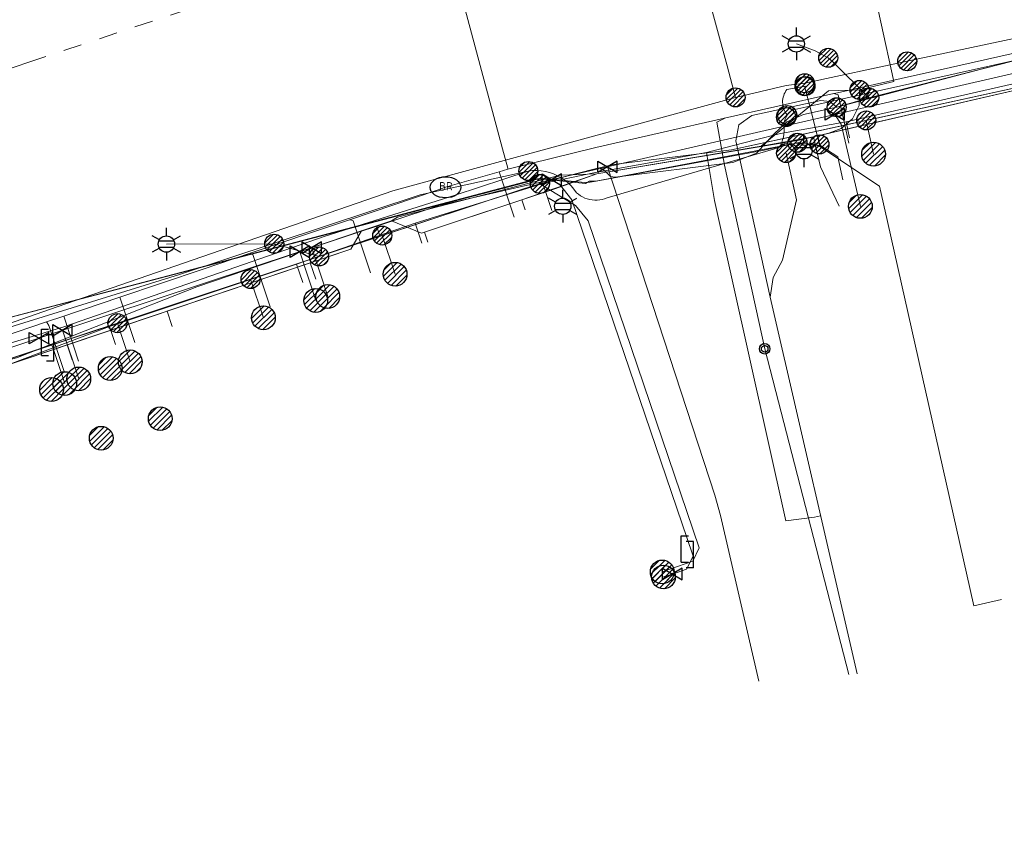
# Model space of a CAD drawing. Header units: metres. Extents: x 197355 to 199157, y 355772 to 356286.
# Tile 80 of 256: x 197815 to 197862, y 355817 to 355855. Entities that reach past the tile are written whole.
import ezdxf
from ezdxf.enums import TextEntityAlignment as Align
from ezdxf.lldxf.tags import DXFTag

# ---------------------------------------------------------------- set-up
doc = ezdxf.new("R2010")
doc.units = ezdxf.units.M
doc.linetypes.add('RI-GWA', pattern=[18.45, 6, -1.8, 1.75, -1.8, 1.75, -1.8, 1.75, -1.8])
for name, color, linetype, lineweight in [('B-WE-KL-DATA_HULPSTUK_EUROFIBERNEDERLANDB.V.-S', 98, 'Continuous', 25), ('B-WE-KL-DATA_HULPSTUK_KPNB.V.-S', 90, 'Continuous', 25), ('B-WE-KL-DATA_HULPSTUK_ZIGGOB.V.-S', 94, 'Continuous', 25), ('B-WE-KL-DATA_KABELBUNDEL_KPNB.V.-G', 90, 'Continuous', 18), ('B-WE-KL-DATA_KABELBUNDEL_ZIGGOB.V.-G', 94, 'Continuous', 18), ('B-WE-KL-DATA_TELECOM_EUROFIBERNEDERLANDB.V.-G', 98, 'KL-TELECOM-ALGEMEEN-N', 18), ('B-WE-KL-DATA_TELECOM_REGGEFIBEROPERATORB.V.-G', 90, 'KL-TELECOM-ALGEMEEN-N', 18), ('B-WE-KL-DATA_TELECOM_ZIGGOB.V.-G', 94, 'KL-TELECOM-ALGEMEEN-N', 18), ('B-WE-KL-DATA_ZIGGOB.V.-G', 94, 'KL-DATA-N', 18), ('B-WE-KL-ET_LS_ENEXISNETBEHEERB.V.-G', 190, 'KL-LS-N', 18), ('B-WE-KL-ET_LS_HULPSTUK_ENEXISNETBEHEERB.V.-G', 190, 'Continuous', 18), ('B-WE-KL-ET_LS_HULPSTUK_ENEXISNETBEHEERB.V.-S', 190, 'Continuous', 25), ('B-WE-KL-ET_LS_KABELBUNDEL_ENEXISNETBEHEERB.V.-G', 190, 'KL-BUNDEL-N', 18), ('B-WE-KL-GAS_HULPSTUK_ENEXISNETBEHEERB.V.-S', 30, 'Continuous', 25), ('B-WE-KL-GAS_LD_AANSLUITLEIDING_30 MBAR_PE_25_ENEXISNETBEHEERB.V.-G', 50, 'KL-GAS-LD-N', 18), ('B-WE-KL-GAS_LD_AANSLUITLEIDING_30 MBAR_PE_32_ENEXISNETBEHEERB.V.-G', 50, 'KL-GAS-LD-N', 18), ('B-WE-KL-GAS_LD_ENEXISNETBEHEERB.V.-G', 50, 'KL-GAS-LD-N', 18), ('B-WE-KL-GAS_LD_HOOFDLEIDING_30 MBAR_PVC_ENEXISNETBEHEERB.V.-G', 50, 'KL-GAS-LD-N', 18), ('B-WE-KL-WATER_HULPSTUK_NVWATERLEIDINGMAATSCHAPPIJLIMBURG-S', 170, 'Continuous', 25), ('B-WE-KL-WATER_TRANSPORTLEIDING_NVWATERLEIDINGMAATSCHAPPIJLIMBURG-G', 170, 'KL-WATER-TR-N', 18), ('B-WE-RI-GWA_GEMEENTEROERMOND-G', 30, 'RI-GWA', 18)]:
    doc.layers.add(name, color=color, linetype=linetype, lineweight=lineweight)
doc.styles.add('NLCS-ISO', font='NLCS-ISO.ttf')
doc.styles.get("Standard").update_dxf_attribs({"font": 'isocp.shx'})
doc.linetypes.add('KL-BUNDEL-N', pattern='A,28,-5,[103,NLCS.SHX,S=1.25,R=0,X=0,Y=0],-5,[103,NLCS.SHX,S=1.25,R=0,X=0,Y=0],-5,[103,NLCS.SHX,S=1.25,R=0,X=0,Y=0],-5,[103,NLCS.SHX,S=1.25,R=0,X=0,Y=0],-5', length=53)
tags = doc.linetypes.add('KL-DATA-N', pattern='A,4,-1,[101,NLCS.SHX,S=0.5,R=0,X=0,Y=0],-1,4,-1,["D",Standard,S=1,R=0,X=-0.25,Y=-0.5],-1.5', length=12.5).pattern_tags.tags
tags[18] = DXFTag(74, 10)
tags = doc.linetypes.add('KL-GAS-LD-N', pattern='A,4,-1,[69,NLCS.SHX,S=0.5,R=0,X=0,Y=0],-1,4,-1,["L",Standard,S=1,R=0,X=0.25,Y=-0.5],-2', length=13).pattern_tags.tags
tags[18] = DXFTag(74, 10)
tags = doc.linetypes.add('KL-LS-N', pattern='A,4,-1,[103,NLCS.SHX,S=0.75,R=0,X=0,Y=0],-1,4,-1,["L",Standard,S=1,R=0,X=0,Y=-0.5],-2', length=13).pattern_tags.tags
tags[18] = DXFTag(74, 10)
doc.linetypes.add('KL-TELECOM-ALGEMEEN-N', pattern='A,7,-1,[101,NLCS.SHX,S=0.5,R=0,X=0,Y=0],-1', length=9)
doc.linetypes.add('KL-WATER-TR-N', pattern='A,7,-0.5,[168,NLCS.SHX,S=0.75,R=0,X=0.75,Y=0],-2,[168,NLCS.SHX,S=0.75,R=0,X=0.75,Y=0],-2', length=11.5)

# ---------------------------------------------------------------- blocks, each defined once
blk = doc.blocks.new('SKL-ET_HULP_MOF-SO')
h = blk.add_hatch()
h.set_pattern_fill('ANSI31', color=256, scale=6, style=0)
h.set_pattern_definition([(45, (-2.25, -126.982), (-0.53033, 0.53033), [])])
edge = h.paths.add_edge_path()
edge.add_arc((0, 0), 2.25, 0, 360)
at = {"linetype": 'Continuous'}
blk.add_circle((0, 0), 2.25, dxfattribs=at)
blk = doc.blocks.new('SKL-WTB_HULP_AANSLUITPUNT-SO')
h = blk.add_hatch()
h.set_pattern_fill('ANSI31', color=256, scale=3, style=0)
h.set_pattern_definition([(45, (-1.125, -63.491), (-0.265165, 0.265165), [])])
edge = h.paths.add_edge_path()
edge.add_arc((0, 0), 1.125, 0, 360)
at = {"linetype": 'Continuous'}
blk.add_circle((0, 0), 1.125, dxfattribs=at)
blk = doc.blocks.new('SKL-WTB_HULP_AFSLUITER-SO')
for p, q in [((2.3, 1.37), (-2.3, -1.37)), ((-2.3, 1.37), (2.3, -1.37)), ((2.3, -1.37), (2.3, 1.37))]:
    blk.add_line(p, q)
at = {"ltscale": 0.1}
blk.add_line((-2.3, -1.37), (-2.3, 1.37), dxfattribs=at)
blk = doc.blocks.new('SKL-WTB_HULP_VERLOOPSTUK-SO')
for p, q in [((-0.539, -0.383), (-0.539, 0.867)), ((-0.539, 0.867), (-0.193, 0.867)), ((0.048, 0.598), (-0.298, 0.598)), ((0.048, -0.652), (0.048, 0.598)), ((-0.539, -0.383), (-0.193, -0.383)), ((0.048, -0.652), (-0.298, -0.652))]:
    blk.add_line(p, q)
blk = doc.blocks.new('SKL-ET_HULP_AANSLUITPUNT-SO')
h = blk.add_hatch()
h.set_pattern_fill('ANSI31', color=256, scale=30, style=0)
h.set_pattern_definition([(45, (-11.25, -634.91), (-2.65165, 2.65165), [])])
edge = h.paths.add_edge_path()
edge.add_arc((0, 0), 11.25, 0, 360)
at = {"linetype": 'Continuous'}
blk.add_circle((0, 0), 11.25, dxfattribs=at)
blk = doc.blocks.new('B-SIE-WEG_LICHTMAST-SO')
at = {"ltscale": 0.1}
for p, q in [((0, 0.386), (0, 0.772)), ((-0.334, 0.193), (-0.668, 0.386)), ((0.334, 0.193), (0.668, 0.386)), ((-0.334, -0.193), (-0.668, -0.386)), ((0, -0.386), (0, -0.772)), ((0.334, -0.193), (0.668, -0.386))]:
    blk.add_line(p, q, dxfattribs=at)
at = {"flags": 128}
for points in [[(-0.354, 0.152), (0.354, 0.152)], [(-0.354, -0.152), (0.354, -0.152)]]:
    blk.add_lwpolyline(points, dxfattribs=at)
at = {"ltscale": 0.1}
blk.add_circle((0, 0), 0.386, dxfattribs=at)
at = {"style": 'NLCS-ISO'}
blk.add_attdef('TYPE', text='', height=0.549, dxfattribs=at).set_placement((0, 0.772), align=Align.BOTTOM_CENTER)
blk = doc.blocks.new('SIE-WEG_STRAATPOT_BRANDKRAAN-SO')
blk.add_ellipse((0, 0), major_axis=(-0.729, 0), ratio=0.685994)
at = {"style": 'NLCS-ISO'}
blk.add_text('BR', height=0.4, dxfattribs=at).set_placement((-0.298, -0.153))
blk = doc.blocks.new('SIE-WEG_AFVALBAK_TYPE_01')
for radius in [0.25, 0.156]:
    blk.add_circle((0, 0), radius)

msp = doc.modelspace()

# ---------------------------------------------------------------- linework, layer by layer
at = {"layer": 'B-WE-KL-DATA_KABELBUNDEL_KPNB.V.-G', "ltscale": 0.5, "flags": 128}
for points in [[(197849.009, 355851.671), (197849.009, 355851.671), (197848.607, 355853.169), (197845.063, 355866.162), (197844.91, 355866.732), (197844.874, 355866.865), (197844.633, 355867.182), (197844.413, 355867.514), (197844.216, 355867.86), (197844.189, 355868.006), (197843.128, 355873.639)], [(197845.063, 355866.162), (197848.607, 355853.169)], [(197928.285, 355863.5), (197927.862, 355863.881), (197927.407, 355864.225), (197926.925, 355864.529), (197926.419, 355864.79), (197925.937, 355864.991), (197925.441, 355865.154), (197924.933, 355865.277), (197924.418, 355865.36), (197923.897, 355865.403), (197923.375, 355865.405), (197922.854, 355865.366), (197922.454, 355865.32), (197894.842, 355861.444), (197871.916, 355856.54), (197857.136, 355853.379)], [(197868.008, 355854.712), (197852.518, 355851.249), (197851.675, 355851.061), (197851.624, 355851.023), (197851.577, 355850.98), (197851.532, 355850.935), (197851.491, 355850.886), (197851.454, 355850.835), (197851.425, 355850.788), (197851.399, 355850.74)], [(197857.136, 355853.379), (197852.292, 355852.342)], [(197852.292, 355852.342), (197851.397, 355852.228), (197849.009, 355851.671), (197849.008, 355851.671)], [(197851.454, 355850.835), (197851.405, 355850.9), (197851.362, 355850.969), (197851.324, 355851.042), (197851.293, 355851.117), (197851.269, 355851.195), (197851.251, 355851.275), (197851.24, 355851.356), (197851.235, 355851.437), (197851.238, 355851.519), (197851.248, 355851.6), (197851.264, 355851.68), (197851.287, 355851.758), (197851.317, 355851.834), (197851.353, 355851.908), (197851.395, 355851.978), (197851.443, 355852.044), (197852.316, 355852.209)], [(197852.274, 355852.199), (197852.518, 355851.249), (197852.981, 355849.445)], [(197849.008, 355851.671), (197832.785, 355847.238), (197816.889, 355841.749), (197810.229, 355839.428)], [(197851.399, 355850.74), (197851.37, 355850.675), (197851.346, 355850.608), (197851.328, 355850.539), (197851.315, 355850.469), (197851.309, 355850.398), (197851.308, 355850.327), (197851.315, 355850.193), (197851.312, 355850.058), (197851.298, 355849.925), (197851.273, 355849.792), (197851.238, 355849.663), (197851.192, 355849.536), (197851.137, 355849.414), (197851.072, 355849.296), (197842.922, 355846.912), (197842.81, 355846.871), (197842.695, 355846.839), (197842.578, 355846.818), (197842.459, 355846.807), (197842.34, 355846.806), (197842.221, 355846.815), (197842.104, 355846.835), (197841.988, 355846.865), (197841.876, 355846.905), (197841.767, 355846.954), (197841.664, 355847.012), (197841.565, 355847.08), (197841.473, 355847.155), (197841.355, 355847.321), (197841.224, 355847.475), (197841.079, 355847.618), (197840.922, 355847.747), (197840.755, 355847.862), (197840.578, 355847.961), (197840.393, 355848.045), (197840.201, 355848.112), (197840.004, 355848.161), (197839.804, 355848.194), (197839.601, 355848.208), (197839.398, 355848.204), (197839.196, 355848.183)], [(197842.922, 355846.912), (197851.072, 355849.296)], [(197839.196, 355848.183), (197835.728, 355847.035), (197829.57, 355845.104), (197817.204, 355840.8), (197805.473, 355837.232), (197797.949, 355834.299)], [(197810.215, 355839.424), (197810.216, 355839.424), (197822.673, 355843.287), (197834.068, 355847.058), (197839.196, 355848.183)]]:
    msp.add_lwpolyline(points, dxfattribs=at)
at = {"layer": 'B-WE-KL-DATA_KABELBUNDEL_ZIGGOB.V.-G', "ltscale": 0.5, "flags": 128}
for points in [[(197764.824, 355873.478), (197776.239, 355862.618), (197786.383, 355856.793), (197802.238, 355859.918), (197838.812, 355866.814), (197852.812, 355869.289), (197856.501, 355852.422), (197854.88, 355852.022)], [(197853.421, 355849.977), (197864.377, 355852.504), (197868.602, 355853.356)], [(197853.416, 355851.979), (197854.88, 355852.022)], [(197854.88, 355852.022), (197854.86, 355851.289), (197854.551, 355850.652), (197854.01, 355850.195), (197853.421, 355849.977)], [(197850.228, 355849.354), (197853.416, 355851.979)], [(197852.697, 355849.81), (197850.228, 355849.354)], [(197852.697, 355849.81), (197852.898, 355849.856)], [(197852.697, 355849.81), (197852.8, 355849.363)], [(197852.898, 355849.856), (197853.421, 355849.977)], [(197852.996, 355849.406), (197852.898, 355849.856)], [(197850.228, 355849.354), (197842.435, 355848.055)], [(197852.8, 355849.363), (197853.028, 355848.376), (197853.908, 355846.519)], [(197854.082, 355847.773), (197853.845, 355848.861), (197852.996, 355849.406)], [(197833.005, 355845.992), (197840.698, 355847.987)], [(197842.435, 355848.055), (197838.892, 355846.818)], [(197842.435, 355848.055), (197840.698, 355847.987)], [(197838.892, 355846.818), (197834.288, 355845.295)], [(197839.049, 355846.344), (197838.892, 355846.818)], [(197832.721, 355845.83), (197833.005, 355845.992)], [(197832.008, 355845.594), (197831.296, 355845.359)], [(197832.721, 355845.83), (197832.008, 355845.594)], [(197832.165, 355845.12), (197832.008, 355845.594)], [(197834.288, 355845.295), (197834.135, 355845.244), (197832.721, 355845.83)], [(197831.296, 355845.359), (197823.499, 355842.694)], [(197831.296, 355845.359), (197830.793, 355844.491), (197828.87, 355843.842)], [(197834.445, 355844.821), (197834.288, 355845.295)], [(197822.096, 355841.555), (197828.87, 355843.842)], [(197829.128, 355843.062), (197828.87, 355843.842)], [(197782.983, 355829.405), (197802.506, 355835.76), (197815.017, 355839.358), (197823.499, 355842.694)], [(197817.357, 355839.955), (197822.096, 355841.555)], [(197822.34, 355840.816), (197822.096, 355841.555)], [(197811.71, 355838.049), (197817.357, 355839.955)], [(197817.592, 355839.245), (197817.357, 355839.955)]]:
    msp.add_lwpolyline(points, dxfattribs=at)
at = {"layer": 'B-WE-KL-DATA_TELECOM_EUROFIBERNEDERLANDB.V.-G', "ltscale": 0.5, "flags": 128}
for points in [[(197679.095, 356049.905), (197678.567, 356049.619), (197678.456, 356049.529), (197678.385, 356049.434), (197678.315, 356049.095), (197678.258, 356048.998), (197678.153, 356048.916), (197674.866, 356047.032), (197673.667, 356042.256), (197682.174, 356027.523), (197686.952, 356019.246), (197687.071, 356019.079), (197687.207, 356018.943), (197687.357, 356018.854), (197687.555, 356018.767), (197693.275, 356017.724), (197693.465, 356017.666), (197693.599, 356017.607), (197693.719, 356017.511), (197693.809, 356017.407), (197696.286, 356013.106), (197710.109, 355989.117), (197710.286, 355988.762), (197710.43, 355988.374), (197710.71, 355987.425), (197710.881, 355987.023), (197711.041, 355986.699), (197717.818, 355974.922), (197719.598, 355971.619), (197745.13, 355916.585), (197758.116, 355888.528), (197763.376, 355877.263), (197763.86, 355876.4), (197764.433, 355875.592), (197785.912, 355850.455), (197786.053, 355850.331), (197786.284, 355850.229), (197786.817, 355850.093), (197786.955, 355850.036), (197787.044, 355849.931), (197787.093, 355849.791), (197790.186, 355835.585), (197790.364, 355835.246), (197790.679, 355835.059), (197791.073, 355835.061), (197804.104, 355838.487), (197816.371, 355841.711), (197839.342, 355847.749), (197839.625, 355847.81), (197839.916, 355847.832), (197841.874, 355847.639), (197842.132, 355847.658), (197842.412, 355847.703), (197850.277, 355849.163), (197851.94, 355849.525)], [(197679.1, 356049.9), (197678.6, 356049.6), (197678.5, 356049.5), (197678.4, 356049.4), (197678.3, 356049.1), (197678.3, 356049), (197678.2, 356048.9), (197674.9, 356047), (197673.7, 356042.3), (197682.2, 356027.5), (197687, 356019.2), (197687.1, 356019.1), (197687.2, 356018.9), (197687.4, 356018.9), (197687.6, 356018.8), (197693.3, 356017.7), (197693.5, 356017.7), (197693.6, 356017.6), (197693.7, 356017.5), (197693.8, 356017.4), (197696.3, 356013.1), (197710.1, 355989.1), (197710.3, 355988.8), (197710.4, 355988.4), (197710.7, 355987.4), (197710.9, 355987), (197711, 355986.7), (197717.8, 355974.9), (197719.6, 355971.6), (197745.1, 355916.6), (197758.1, 355888.5), (197763.4, 355877.3), (197763.9, 355876.4), (197764.4, 355875.6), (197785.9, 355850.5), (197786.1, 355850.3), (197786.3, 355850.2), (197786.8, 355850.1), (197787, 355850), (197787, 355849.9), (197787.1, 355849.8), (197790.2, 355835.6), (197790.4, 355835.2), (197790.7, 355835.1), (197791.1, 355835.1), (197804.1, 355838.5), (197816.4, 355841.7), (197839.3, 355847.7), (197839.6, 355847.8), (197839.9, 355847.8), (197841.9, 355847.6), (197842.1, 355847.7), (197842.4, 355847.7), (197850.3, 355849.2), (197851.9, 355849.5), (197852, 355849.5), (197852.1, 355849.5), (197852.2, 355849.4), (197852.3, 355849.4), (197852.6, 355849.5), (197852.7, 355849.4), (197852.8, 355849.4), (197852.9, 355849.4), (197855.823, 355847.463), (197856.2, 355845.8)], [(197851.94, 355849.525), (197852.006, 355849.532), (197852.076, 355849.52), (197852.219, 355849.414), (197852.33, 355849.405), (197852.645, 355849.464), (197852.728, 355849.449), (197852.81, 355849.418), (197852.927, 355849.361)], [(197861.6, 355827.9), (197860.296, 355827.598), (197856.2, 355845.8)]]:
    msp.add_lwpolyline(points, dxfattribs=at)
at = {"layer": 'B-WE-KL-DATA_TELECOM_REGGEFIBEROPERATORB.V.-G', "ltscale": 0.5, "flags": 128}
for points in [[(197929.736, 355864.285), (197926.543, 355863.93), (197909.027, 355861.889), (197905.452, 355861.311), (197898.279, 355859.99), (197892.056, 355858.781), (197887.79, 355858.311), (197876.227, 355855.383), (197870.26, 355854.16), (197854.238, 355850.51), (197851.138, 355849.967), (197849.889, 355849.642), (197847.627, 355849.059), (197842.301, 355848.103), (197839.879, 355847.587), (197833.833, 355845.718), (197828.227, 355843.769), (197819.366, 355840.827), (197814.055, 355838.824), (197810.191, 355837.757), (197802.877, 355835.304), (197792.865, 355832.655), (197791.826, 355832.334), (197775.748, 355827.132), (197765.264, 355823.656), (197762.989, 355830.287), (197761.643, 355834.212), (197759.273, 355842.308), (197756.835, 355845.436), (197757.19, 355845.731), (197744.752, 355861.679), (197740.156, 355867.5), (197744.753, 355871.122), (197744.166, 355872.365), (197745.016, 355872.766), (197742.473, 355878.155), (197738.602, 355886.311), (197732.5, 355898.963), (197724.413, 355916.969), (197720.94, 355923.877), (197714.999, 355936.39), (197714.681, 355937.065), (197706.836, 355953.78), (197699.38, 355969.482), (197692.164, 355985.444), (197694.317, 355986.686), (197689.687, 355994.559), (197687.684, 355997.965), (197686.555, 355999.885), (197679.157, 356012.467), (197671.774, 356025.823), (197666.725, 356034.22), (197666.018, 356035.389)], [(197854.238, 355850.51), (197870.26, 355854.16)], [(197847.627, 355849.059), (197849.889, 355849.642), (197851.138, 355849.967), (197854.238, 355850.51)], [(197854.238, 355850.51), (197854.403, 355849.756)], [(197839.879, 355847.587), (197842.301, 355848.103), (197847.627, 355849.059)], [(197847.627, 355849.059), (197848.018, 355846.782), (197851.391, 355831.623), (197852.746, 355831.79), (197853.026, 355831.855)], [(197833.833, 355845.718), (197839.879, 355847.587)], [(197839.879, 355847.587), (197840.302, 355846.308)], [(197828.227, 355843.769), (197833.833, 355845.718)], [(197833.833, 355845.718), (197834.148, 355844.767)], [(197819.366, 355840.827), (197828.227, 355843.769)], [(197828.227, 355843.769), (197828.513, 355842.903)], [(197814.055, 355838.824), (197819.366, 355840.827)], [(197819.366, 355840.827), (197819.65, 355839.969)]]:
    msp.add_lwpolyline(points, dxfattribs=at)
at = {"layer": 'B-WE-KL-DATA_TELECOM_ZIGGOB.V.-G', "ltscale": 0.5, "flags": 128}
for points in [[(197633.219, 356080.166), (197632.987, 356079.84), (197634.817, 356078.352), (197636.453, 356077.011), (197637.645, 356076.029), (197638.856, 356075.026), (197640.532, 356073.631), (197642.243, 356072.198), (197643.986, 356070.73), (197645.762, 356069.226), (197650.251, 356065.146), (197652.449, 356062.751), (197656.163, 356062.842), (197657.945, 356064.061), (197658.291, 356063.556), (197658.862, 356062.734), (197672.25, 356042.335), (197683.884, 356025.299), (197687.438, 356018.412), (197691.309, 356021.043), (197710.775, 355988.452), (197708.447, 355985.745), (197718.28, 355968.837), (197722.112, 355967.596), (197743.899, 355920.915), (197743.89, 355919.314), (197744.477, 355917.967), (197746.343, 355913.885), (197750.97, 355903.644), (197751.459, 355902.578), (197763.965, 355875.336), (197771.006, 355860.102), (197776.715, 355848.604), (197779.452, 355838.765), (197783.328, 355828.491), (197793.092, 355831.763), (197830.793, 355844.491), (197831.296, 355845.359), (197832.721, 355845.83), (197834.135, 355845.244), (197840.455, 355847.335), (197842.435, 355848.055), (197852.014, 355849.652), (197864.377, 355852.504), (197868.602, 355853.356), (197871.138, 355853.928), (197871.667, 355855.017), (197873.133, 355855.338), (197874.064, 355854.589), (197884.774, 355857.006), (197886.43, 355857.347), (197886.626, 355856.366)], [(197633.219, 356080.166), (197632.987, 356079.84), (197634.817, 356078.352), (197636.453, 356077.011), (197637.645, 356076.029), (197638.856, 356075.026), (197640.532, 356073.631), (197642.243, 356072.198), (197643.986, 356070.73), (197645.762, 356069.226), (197650.251, 356065.146), (197652.449, 356062.751), (197656.163, 356062.842), (197657.945, 356064.061), (197658.291, 356063.556), (197658.862, 356062.734), (197672.25, 356042.335), (197683.884, 356025.299), (197687.438, 356018.412), (197691.309, 356021.043), (197710.775, 355988.452), (197708.447, 355985.745), (197718.28, 355968.837), (197722.112, 355967.596), (197743.899, 355920.915), (197743.89, 355919.314), (197744.477, 355917.967), (197746.343, 355913.885), (197750.97, 355903.644), (197751.459, 355902.578), (197763.965, 355875.336), (197771.006, 355860.102), (197776.715, 355848.604), (197779.452, 355838.765), (197783.328, 355828.491), (197793.092, 355831.763), (197830.793, 355844.491), (197831.296, 355845.359), (197832.721, 355845.83), (197834.135, 355845.244), (197840.455, 355847.335), (197842.435, 355848.055), (197852.014, 355849.652), (197864.377, 355852.504), (197868.602, 355853.356), (197871.138, 355853.928), (197871.667, 355855.017), (197873.133, 355855.338), (197874.064, 355854.589), (197884.774, 355857.006), (197886.43, 355857.347), (197886.626, 355856.366)], [(197886.626, 355856.366), (197886.43, 355857.347), (197884.774, 355857.006), (197874.064, 355854.589), (197873.133, 355855.338), (197871.667, 355855.017), (197871.138, 355853.928), (197868.602, 355853.356), (197864.377, 355852.504), (197852.014, 355849.652), (197842.435, 355848.055), (197840.455, 355847.335), (197834.135, 355845.244), (197832.721, 355845.83), (197831.296, 355845.359), (197830.793, 355844.491), (197793.092, 355831.763), (197783.328, 355828.491), (197779.452, 355838.765), (197776.715, 355848.604), (197767.298, 355858.352), (197746.632, 355901.588), (197719.742, 355960.851), (197715.586, 355968.171), (197712.853, 355966.789)], [(197832.165, 355845.12), (197832.008, 355845.594), (197832.721, 355845.83), (197834.135, 355845.244), (197840.455, 355847.335), (197842.435, 355848.055), (197852.014, 355849.652), (197864.377, 355852.504), (197868.602, 355853.356), (197871.138, 355853.928), (197871.667, 355855.017), (197873.133, 355855.338), (197874.064, 355854.589), (197877.214, 355855.3), (197875.489, 355865.256), (197877.804, 355865.7), (197878.317, 355865.823), (197878.817, 355865.992), (197879.297, 355866.204), (197879.755, 355866.46), (197880.185, 355866.755), (197880.584, 355867.087), (197880.947, 355867.453), (197881.272, 355867.849), (197881.555, 355868.272), (197881.793, 355868.718), (197881.985, 355869.183), (197882.129, 355869.662), (197882.223, 355870.15), (197882.266, 355870.644), (197882.258, 355871.138), (197882.199, 355871.628), (197880.347, 355882.319), (197878.896, 355890.745), (197878.445, 355890.667)], [(197757.587, 355889.23), (197763.965, 355875.336), (197771.006, 355860.102), (197776.715, 355848.604), (197779.452, 355838.765), (197783.328, 355828.491), (197793.092, 355831.763), (197830.793, 355844.491), (197831.296, 355845.359), (197832.721, 355845.83), (197834.135, 355845.244), (197840.455, 355847.335), (197842.435, 355848.055), (197852.014, 355849.652), (197864.377, 355852.504), (197868.602, 355853.356), (197871.138, 355853.928), (197871.667, 355855.017), (197873.133, 355855.338), (197874.064, 355854.589), (197884.774, 355857.006), (197886.43, 355857.347), (197886.626, 355856.366)], [(197832.165, 355845.12), (197832.008, 355845.594), (197832.721, 355845.83), (197834.135, 355845.244), (197840.455, 355847.335), (197842.435, 355848.055), (197852.014, 355849.652), (197864.377, 355852.504), (197868.602, 355853.356), (197871.138, 355853.928), (197871.667, 355855.017), (197873.133, 355855.338), (197874.064, 355854.589), (197877.214, 355855.3), (197875.489, 355865.256), (197877.804, 355865.7), (197878.317, 355865.823), (197878.817, 355865.992), (197879.297, 355866.204), (197879.755, 355866.46), (197880.185, 355866.755), (197880.584, 355867.087), (197880.947, 355867.453), (197881.272, 355867.849), (197881.555, 355868.272), (197881.793, 355868.718), (197881.985, 355869.183), (197882.129, 355869.662), (197882.223, 355870.15), (197882.266, 355870.644), (197882.258, 355871.138), (197882.199, 355871.628), (197881.594, 355875.118)], [(197892.26, 355857.788), (197892.115, 355858.515), (197884.774, 355857.006), (197874.064, 355854.589), (197873.133, 355855.338), (197871.667, 355855.017), (197871.138, 355853.928), (197868.602, 355853.356), (197864.377, 355852.504), (197852.014, 355849.652), (197842.435, 355848.055), (197840.455, 355847.335), (197834.135, 355845.244), (197832.721, 355845.83), (197832.008, 355845.594), (197832.165, 355845.12)], [(197887.852, 355856.907), (197887.711, 355857.61), (197884.774, 355857.006), (197874.064, 355854.589), (197873.133, 355855.338), (197871.667, 355855.017), (197871.138, 355853.928), (197868.602, 355853.356), (197864.377, 355852.504), (197852.014, 355849.652), (197842.435, 355848.055), (197840.455, 355847.335), (197834.135, 355845.244), (197832.721, 355845.83), (197832.008, 355845.594), (197832.165, 355845.12)], [(197832.165, 355845.12), (197832.008, 355845.594), (197832.721, 355845.83), (197834.135, 355845.244), (197840.455, 355847.335), (197842.435, 355848.055), (197852.014, 355849.652), (197864.377, 355852.504), (197868.602, 355853.356), (197871.138, 355853.928), (197871.667, 355855.017), (197873.133, 355855.338), (197874.064, 355854.589), (197884.774, 355857.006), (197886.43, 355857.347), (197886.626, 355856.366)], [(197870.034, 355853.125), (197869.915, 355853.652), (197868.602, 355853.356), (197864.377, 355852.504), (197852.014, 355849.652), (197842.435, 355848.055), (197840.455, 355847.335), (197834.135, 355845.244), (197832.721, 355845.83), (197832.008, 355845.594), (197832.165, 355845.12)], [(197868.715, 355852.837), (197868.602, 355853.356), (197864.377, 355852.504), (197852.014, 355849.652), (197842.435, 355848.055), (197840.455, 355847.335), (197834.135, 355845.244), (197832.721, 355845.83), (197832.008, 355845.594), (197832.165, 355845.12)], [(197854.082, 355847.773), (197853.845, 355848.861), (197852.996, 355849.406), (197852.898, 355849.856), (197852.014, 355849.652), (197842.435, 355848.055), (197840.455, 355847.335), (197834.135, 355845.244), (197832.721, 355845.83), (197832.008, 355845.594), (197832.165, 355845.12)], [(197839.049, 355846.344), (197838.892, 355846.818), (197834.135, 355845.244), (197832.721, 355845.83), (197832.008, 355845.594), (197832.165, 355845.12)], [(197783.436, 355827.908), (197783.249, 355828.465), (197793.092, 355831.763), (197830.793, 355844.491), (197831.296, 355845.359), (197832.008, 355845.594), (197832.165, 355845.12)], [(197787.139, 355829.768), (197793.092, 355831.763), (197830.793, 355844.491), (197831.296, 355845.359), (197832.008, 355845.594), (197832.165, 355845.12)], [(197796.98, 355832.429), (197796.784, 355833.009), (197830.793, 355844.491), (197831.296, 355845.359), (197832.008, 355845.594), (197832.165, 355845.12)], [(197800.015, 355833.443), (197799.816, 355834.033), (197830.793, 355844.491), (197831.296, 355845.359), (197832.008, 355845.594), (197832.165, 355845.12)], [(197810.558, 355836.915), (197810.336, 355837.585), (197830.793, 355844.491), (197831.296, 355845.359), (197832.008, 355845.594), (197832.165, 355845.12)], [(197811.935, 355837.371), (197811.71, 355838.049), (197830.793, 355844.491), (197831.296, 355845.359), (197832.008, 355845.594), (197832.165, 355845.12)], [(197817.592, 355839.245), (197817.357, 355839.955), (197830.793, 355844.491), (197831.296, 355845.359), (197832.008, 355845.594), (197832.165, 355845.12)], [(197822.34, 355840.816), (197822.096, 355841.555), (197830.793, 355844.491), (197831.296, 355845.359), (197832.008, 355845.594), (197832.165, 355845.12)], [(197829.128, 355843.062), (197828.87, 355843.842), (197830.793, 355844.491), (197831.296, 355845.359), (197832.008, 355845.594), (197832.165, 355845.12)], [(197834.445, 355844.821), (197834.288, 355845.295), (197834.135, 355845.244), (197832.721, 355845.83), (197832.008, 355845.594), (197832.165, 355845.12)]]:
    msp.add_lwpolyline(points, dxfattribs=at)
at = {"layer": 'B-WE-KL-DATA_ZIGGOB.V.-G', "ltscale": 0.5, "flags": 128}
for points in [[(197854.88, 355852.022), (197856.501, 355852.422), (197852.812, 355869.289), (197838.812, 355866.814), (197802.238, 355859.918), (197786.383, 355856.793), (197776.239, 355862.618), (197763.254, 355874.969), (197757.529, 355884.885), (197756.402, 355885.624), (197755.099, 355885.765), (197753.529, 355885.677), (197742.579, 355879.627), (197726.795, 355911.343), (197714.121, 355939.022), (197699.469, 355969.231), (197694.651, 355979.889), (197693.211, 355984.1), (197693.571, 355987.298), (197688.257, 355996.147), (197682.232, 356006.959), (197670.702, 356026.915), (197667.195, 356032.979), (197658.142, 356032.818), (197642.849, 356051.033), (197644.155, 356053.309), (197644.155, 356056.598), (197642.268, 356059.054), (197637.928, 356061.171)], [(197762.089, 355817.611), (197761.918, 355817.858), (197760.605, 355821.587), (197771.705, 355825.738), (197782.983, 355829.405), (197802.506, 355835.76), (197815.017, 355839.358), (197823.499, 355842.694), (197831.296, 355845.359), (197832.721, 355845.83), (197833.005, 355845.992), (197840.698, 355847.987), (197842.435, 355848.055), (197850.228, 355849.354), (197853.416, 355851.979), (197854.88, 355852.022)], [(197854.88, 355852.022), (197854.86, 355851.289), (197854.551, 355850.652), (197854.01, 355850.195), (197853.421, 355849.977), (197852.697, 355849.81), (197853.028, 355848.376), (197853.908, 355846.519)]]:
    msp.add_lwpolyline(points, dxfattribs=at)
at = {"layer": 'B-WE-KL-ET_LS_ENEXISNETBEHEERB.V.-G', "ltscale": 0.5, "flags": 128}
for points in [[(197868.93, 355871.827), (197868.372, 355871.696), (197868.32, 355871.611), (197868.334, 355871.548), (197868.797, 355870.115), (197871.751, 355856.635), (197871.519, 355855.999), (197870.945, 355855.639), (197855.336, 355851.656), (197853.796, 355851.203), (197860.945, 355853.087), (197855.336, 355851.656), (197853.796, 355851.203)], [(197870.265, 355853.88), (197862.182, 355852.109), (197855.195, 355850.578), (197852.088, 355849.898), (197851.938, 355849.865), (197848.812, 355849.18), (197843.232, 355848.485), (197842.429, 355848.298), (197841.488, 355848.061), (197840.551, 355847.807), (197840.146, 355847.692), (197839.742, 355847.573), (197839.643, 355847.544), (197839.545, 355847.514), (197839.02, 355847.353), (197838.496, 355847.186), (197832.282, 355845.129), (197829.287, 355844.138), (197826.047, 355843.066), (197822.734, 355841.969), (197819.744, 355840.98), (197818.724, 355840.642), (197813.197, 355838.813), (197807.092, 355836.793), (197805.382, 355836.227), (197801.439, 355834.922), (197800.266, 355834.534), (197799.701, 355834.347), (197799.288, 355834.21), (197798.184, 355833.845), (197792.588, 355831.993), (197786.831, 355830.036), (197783.775, 355829.044), (197782.155, 355828.517), (197832.282, 355845.129), (197829.287, 355844.138), (197826.047, 355843.066), (197822.734, 355841.969), (197819.744, 355840.98), (197818.724, 355840.642), (197813.197, 355838.813), (197807.092, 355836.793), (197805.382, 355836.227), (197801.439, 355834.922), (197800.266, 355834.534), (197799.701, 355834.347), (197799.288, 355834.21), (197798.184, 355833.845), (197792.588, 355831.993), (197786.831, 355830.036), (197783.775, 355829.044), (197782.155, 355828.517)], [(197853.396, 355853.544), (197852.775, 355853.882), (197851.886, 355854.2)], [(197855.336, 355851.656), (197853.602, 355853.363), (197853.396, 355853.544)], [(197853.796, 355851.203), (197852.233, 355850.864), (197851.437, 355850.514), (197850.808, 355849.915), (197850, 355849.03), (197848.887, 355848.585), (197843.306, 355847.89), (197843.092, 355847.92), (197842.94, 355848.074), (197842.725, 355848.278), (197842.429, 355848.298), (197841.488, 355848.061), (197840.551, 355847.807), (197839.742, 355847.573), (197839.02, 355847.353), (197838.496, 355847.186), (197792.588, 355831.993), (197786.831, 355830.036), (197766.734, 355823.509), (197761.289, 355821.561), (197754.594, 355819.331), (197754.337, 355819.199), (197754.11, 355819.019), (197753.744, 355818.45), (197753.672, 355817.777), (197753.919, 355817.015)], [(197853.796, 355851.203), (197853.469, 355851.475), (197853.046, 355851.525), (197849.784, 355850.81), (197849.156, 355850.372), (197849.022, 355849.619), (197850.647, 355842.211), (197854.771, 355824.372)], [(197855.195, 355850.578), (197855.544, 355848.981)], [(197854.771, 355824.372), (197850.647, 355842.211), (197850.792, 355843.142), (197851.231, 355843.969), (197851.889, 355846.823), (197851.404, 355849.033)], [(197839.742, 355847.573), (197841.437, 355846.555), (197842.027, 355845.825), (197847.293, 355830.349), (197846.982, 355829.71), (197845.536, 355829.201)], [(197832.282, 355845.129), (197832.888, 355843.297)], [(197827.165, 355844.742), (197822.06, 355844.725)], [(197829.287, 355844.138), (197827.165, 355844.742)], [(197826.047, 355843.066), (197826.653, 355841.234)], [(197819.744, 355840.98), (197820.351, 355839.148)]]:
    msp.add_lwpolyline(points, dxfattribs=at)
at = {"layer": 'B-WE-KL-ET_LS_HULPSTUK_ENEXISNETBEHEERB.V.-G', "ltscale": 0.5, "flags": 128}
msp.add_lwpolyline([(197848.812, 355849.18), (197843.232, 355848.485)], dxfattribs=at)
at = {"layer": 'B-WE-KL-ET_LS_KABELBUNDEL_ENEXISNETBEHEERB.V.-G', "ltscale": 0.5, "flags": 128}
for points in [[(197871.751, 355856.635), (197871.519, 355855.999), (197870.945, 355855.639), (197855.336, 355851.656), (197853.796, 355851.203)], [(197870.265, 355853.88), (197848.812, 355849.18)], [(197853.796, 355851.203), (197852.233, 355850.864), (197851.437, 355850.514), (197850.808, 355849.915), (197850, 355849.03), (197848.887, 355848.585), (197843.306, 355847.89), (197843.092, 355847.92), (197842.94, 355848.074), (197842.725, 355848.278), (197842.429, 355848.298)], [(197853.796, 355851.203), (197853.469, 355851.475), (197853.046, 355851.525), (197849.784, 355850.81), (197849.156, 355850.372), (197849.022, 355849.619), (197850.647, 355842.211)], [(197848.812, 355849.18), (197843.232, 355848.485)], [(197850.647, 355842.211), (197850.792, 355843.142), (197851.231, 355843.969), (197851.889, 355846.823), (197851.404, 355849.033)], [(197842.429, 355848.298), (197841.488, 355848.061), (197840.551, 355847.807), (197840.146, 355847.692), (197839.545, 355847.514), (197839.02, 355847.353), (197838.496, 355847.186), (197792.588, 355831.993), (197786.831, 355830.036), (197782.155, 355828.517)], [(197843.232, 355848.485), (197842.429, 355848.298)], [(197854.771, 355824.372), (197850.647, 355842.211)]]:
    msp.add_lwpolyline(points, dxfattribs=at)
at = {"layer": 'B-WE-KL-GAS_LD_AANSLUITLEIDING_30 MBAR_PE_25_ENEXISNETBEHEERB.V.-G', "ltscale": 0.5, "flags": 128}
msp.add_lwpolyline([(197817.145, 355840.643), (197817.911, 355838.34)], dxfattribs=at)
at = {"layer": 'B-WE-KL-GAS_LD_AANSLUITLEIDING_30 MBAR_PE_32_ENEXISNETBEHEERB.V.-G', "ltscale": 0.5, "flags": 128}
for points in [[(197840.308, 355847.774), (197840.674, 355847.555), (197841.264, 355846.825), (197846.972, 355830.05)], [(197816.026, 355840.271), (197816.64, 355839.941), (197816.678, 355839.828)]]:
    msp.add_lwpolyline(points, dxfattribs=at)
at = {"layer": 'B-WE-KL-GAS_LD_ENEXISNETBEHEERB.V.-G', "ltscale": 0.5, "flags": 128}
for points in [[(197853.708, 355850.862), (197854.01, 355850.407), (197854.918, 355846.509)], [(197842.948, 355848.382), (197848.029, 355832.842), (197848.296, 355831.879), (197850.109, 355824.032)], [(197828.949, 355844.553), (197829.7, 355842.242)], [(197828.379, 355844.364), (197829.13, 355842.054)], [(197816.678, 355839.828), (197817.245, 355838.119)], [(197846.972, 355830.05), (197847.004, 355829.955), (197846.69, 355829.325), (197846.015, 355829.101)]]:
    msp.add_lwpolyline(points, dxfattribs=at)
at = {"layer": 'B-WE-KL-GAS_LD_ENEXISNETBEHEERB.V.-G', "flags": 128}
msp.add_lwpolyline([(197846.015, 355829.101), (197845.594, 355828.962)], dxfattribs=at)
at = {"layer": 'B-WE-KL-GAS_LD_HOOFDLEIDING_30 MBAR_PVC_ENEXISNETBEHEERB.V.-G', "ltscale": 0.5, "flags": 128}
msp.add_lwpolyline([(197766.073, 355823.703), (197798.419, 355834.432), (197798.704, 355834.524), (197802.643, 355835.83), (197806.058, 355836.969), (197816.026, 355840.271), (197819.328, 355841.369), (197834.981, 355846.548), (197867.973, 355854.148), (197885.112, 355857.501), (197885.653, 355857.617)], dxfattribs=at)
at = {"layer": 'B-WE-KL-WATER_TRANSPORTLEIDING_NVWATERLEIDINGMAATSCHAPPIJLIMBURG-G', "ltscale": 0.5, "flags": 128}
for points in [[(197838.234, 355848.271), (197838.221, 355848.319), (197837.975, 355849.237), (197830.29, 355877.92), (197828.636, 355877.893), (197828.427, 355878.347)], [(197885.204, 355858.927), (197883.248, 355858.488), (197882.866, 355858.402), (197873.833, 355856.375), (197871.678, 355855.892), (197869.946, 355855.503), (197862.682, 355853.874), (197858.556, 355852.948), (197857.473, 355852.705), (197853.686, 355851.855), (197853.654, 355851.848), (197850.864, 355851.222), (197848.485, 355850.681), (197842.399, 355849.298), (197838.234, 355848.271), (197837.817, 355848.15), (197835.273, 355847.412), (197834.881, 355847.28), (197830.727, 355845.878), (197828.888, 355845.257), (197826.026, 355844.291), (197823.794, 355843.538), (197819.853, 355842.207), (197818.092, 355841.613), (197817.801, 355841.515), (197817.198, 355841.311), (197816.381, 355841.036), (197812.112, 355839.595), (197806.119, 355837.572), (197805.16, 355837.248), (197802.744, 355836.433), (197800.127, 355835.549), (197797.543, 355834.677), (197795.032, 355833.829), (197780.123, 355828.785)], [(197853.654, 355851.848), (197853.703, 355851.836), (197853.87, 355851.794), (197854.371, 355849.498)], [(197848.485, 355850.681), (197848.44, 355850.658), (197848.114, 355850.494), (197848.489, 355848.464), (197850.387, 355839.769)], [(197837.817, 355848.15), (197837.833, 355848.103), (197838.525, 355846.004)], [(197830.727, 355845.878), (197830.775, 355845.865), (197830.9, 355845.831), (197831.717, 355843.362)], [(197826.026, 355844.291), (197826.071, 355844.269), (197826.152, 355844.228), (197826.969, 355841.76)], [(197819.853, 355842.207), (197819.869, 355842.16), (197820.563, 355840.061)], [(197817.198, 355841.311), (197817.214, 355841.264), (197817.904, 355839.18)], [(197816.381, 355841.036), (197816.409, 355840.995), (197816.493, 355840.87), (197817.231, 355838.639)], [(197850.387, 355839.769), (197854.371, 355824.343)]]:
    msp.add_lwpolyline(points, dxfattribs=at)
at = {"layer": 'B-WE-RI-GWA_GEMEENTEROERMOND-G', "ltscale": 0.5, "flags": 128}
msp.add_lwpolyline([(197787.239, 355843.92), (197827.634, 355857.352)], dxfattribs=at)

# ---------------------------------------------------------------- block references
at = {"layer": 'B-WE-KL-DATA_HULPSTUK_EUROFIBERNEDERLANDB.V.-S', "xscale": 0.2, "yscale": 0.2, "zscale": 0.2}
msp.add_blockref('SKL-ET_HULP_MOF-SO', (197851.94, 355849.525), dxfattribs=at)
at = {"layer": 'B-WE-KL-DATA_HULPSTUK_KPNB.V.-S', "xscale": 0.2, "yscale": 0.2, "zscale": 0.2}
for p in [(197857.136, 355853.378), (197857.136, 355853.378), (197852.274, 355852.199), (197852.292, 355852.342), (197852.292, 355852.342), (197852.316, 355852.209), (197849.008, 355851.671), (197849.008, 355851.671), (197849.009, 355851.671), (197851.399, 355850.74), (197851.399, 355850.74), (197851.454, 355850.835), (197852.981, 355849.445), (197839.196, 355848.183), (197839.196, 355848.183), (197839.196, 355848.183)]:
    msp.add_blockref('SKL-ET_HULP_MOF-SO', p, dxfattribs=at)
at = {"layer": 'B-WE-KL-DATA_HULPSTUK_ZIGGOB.V.-S', "xscale": 0.2, "yscale": 0.2, "zscale": 0.2}
msp.add_blockref('SKL-ET_HULP_MOF-SO', (197854.88, 355852.022), dxfattribs=at)
at = {"layer": 'B-WE-KL-ET_LS_HULPSTUK_ENEXISNETBEHEERB.V.-S'}
for p in [(197851.886, 355854.2), (197852.247, 355849.14), (197840.825, 355846.515), (197822.06, 355844.725)]:
    msp.add_blockref('B-SIE-WEG_LICHTMAST-SO', p, dxfattribs=at)
for name, p, xscale, yscale, zscale in [('SKL-ET_HULP_MOF-SO', (197853.396, 355853.544), 0.2, 0.2, 0.2), ('SKL-ET_HULP_MOF-SO', (197855.336, 355851.656), 0.2, 0.2, 0.2), ('SKL-ET_HULP_MOF-SO', (197853.796, 355851.203), 0.2, 0.2, 0.2), ('SKL-ET_HULP_MOF-SO', (197855.195, 355850.578), 0.2, 0.2, 0.2), ('SKL-ET_HULP_MOF-SO', (197851.404, 355849.033), 0.2, 0.2, 0.2), ('SKL-ET_HULP_AANSLUITPUNT-SO', (197855.544, 355848.981), 0.05, 0.05, 0.05), ('SKL-ET_HULP_MOF-SO', (197839.742, 355847.573), 0.2, 0.2, 0.2), ('SKL-ET_HULP_MOF-SO', (197832.282, 355845.129), 0.2, 0.2, 0.2), ('SKL-ET_HULP_MOF-SO', (197827.165, 355844.742), 0.2, 0.2, 0.2), ('SKL-ET_HULP_MOF-SO', (197829.287, 355844.138), 0.2, 0.2, 0.2), ('SKL-ET_HULP_AANSLUITPUNT-SO', (197832.888, 355843.297), 0.05, 0.05, 0.05), ('SKL-ET_HULP_MOF-SO', (197826.047, 355843.066), 0.2, 0.2, 0.2), ('SKL-ET_HULP_AANSLUITPUNT-SO', (197826.653, 355841.234), 0.05, 0.05, 0.05), ('SKL-ET_HULP_MOF-SO', (197819.744, 355840.98), 0.2, 0.2, 0.2), ('SKL-ET_HULP_AANSLUITPUNT-SO', (197820.351, 355839.148), 0.05, 0.05, 0.05), ('SKL-ET_HULP_AANSLUITPUNT-SO', (197819.402, 355838.834), 0.05, 0.05, 0.05), ('SKL-ET_HULP_AANSLUITPUNT-SO', (197821.769, 355836.458), 0.05, 0.05, 0.05), ('SKL-ET_HULP_AANSLUITPUNT-SO', (197845.536, 355829.201), 0.05, 0.05, 0.05)]:
    msp.add_blockref(name, p, dxfattribs=dict(at, xscale=xscale, yscale=yscale, zscale=zscale))
at = {"layer": 'B-WE-KL-GAS_HULPSTUK_ENEXISNETBEHEERB.V.-S'}
for name, p, xscale, yscale, zscale in [('SKL-WTB_HULP_AFSLUITER-SO', (197853.708, 355850.862), 0.2, 0.2, 0.2), ('SKL-WTB_HULP_AFSLUITER-SO', (197842.948, 355848.382), 0.2, 0.2, 0.2), ('SKL-WTB_HULP_AFSLUITER-SO', (197840.308, 355847.774), 0.2, 0.2, 0.2), ('SKL-WTB_HULP_AANSLUITPUNT-SO', (197854.918, 355846.509), 0.5, 0.5, 0.5), ('SKL-WTB_HULP_AFSLUITER-SO', (197828.379, 355844.364), 0.2, 0.2, 0.2), ('SKL-WTB_HULP_AFSLUITER-SO', (197828.949, 355844.553), 0.2, 0.2, 0.2), ('SKL-WTB_HULP_AANSLUITPUNT-SO', (197829.7, 355842.242), 0.5, 0.5, 0.5), ('SKL-WTB_HULP_AANSLUITPUNT-SO', (197829.13, 355842.054), 0.5, 0.5, 0.5), ('SKL-WTB_HULP_AFSLUITER-SO', (197817.145, 355840.643), 0.2, 0.2, 0.2), ('SKL-WTB_HULP_AFSLUITER-SO', (197816.026, 355840.271), 0.2, 0.2, 0.2), ('SKL-WTB_HULP_AANSLUITPUNT-SO', (197817.245, 355838.119), 0.5, 0.5, 0.5), ('SKL-WTB_HULP_AANSLUITPUNT-SO', (197817.911, 355838.34), 0.5, 0.5, 0.5), ('SKL-WTB_HULP_AANSLUITPUNT-SO', (197816.625, 355837.839), 0.5, 0.5, 0.5), ('SKL-WTB_HULP_AANSLUITPUNT-SO', (197818.974, 355835.532), 0.5, 0.5, 0.5), ('SKL-WTB_HULP_AANSLUITPUNT-SO', (197845.594, 355828.962), 0.5, 0.5, 0.5), ('SKL-WTB_HULP_AFSLUITER-SO', (197846.015, 355829.101), 0.2, 0.2, 0.2)]:
    msp.add_blockref(name, p, dxfattribs=dict(at, xscale=xscale, yscale=yscale, zscale=zscale))
for p in [(197816.678, 355839.828), (197846.972, 355830.05)]:
    msp.add_blockref('SKL-WTB_HULP_VERLOOPSTUK-SO', p, dxfattribs=at)
at = {"layer": 'B-WE-KL-WATER_HULPSTUK_NVWATERLEIDINGMAATSCHAPPIJLIMBURG-S'}
for name, p in [('SIE-WEG_STRAATPOT_BRANDKRAAN-SO', (197835.273, 355847.412)), ('SIE-WEG_AFVALBAK_TYPE_01', (197850.387, 355839.769))]:
    msp.add_blockref(name, p, dxfattribs=at)

doc.saveas('drawing.dxf')
